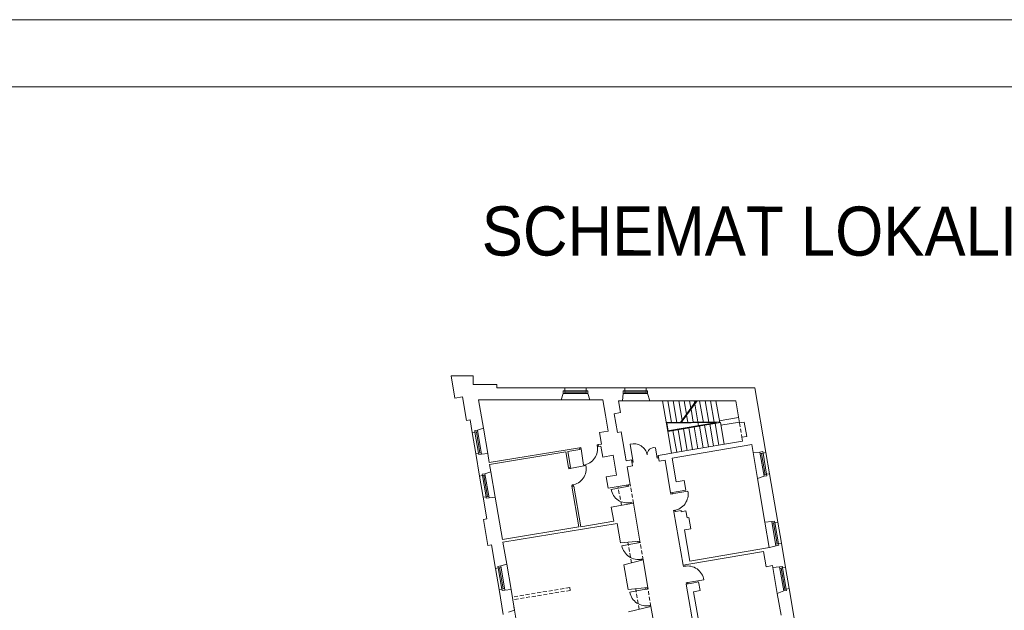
# Model space of a CAD drawing. Header units: centimetres. Extents: x 695802 to 711011, y 25963 to 44188.
# Tile 177 of 195: x 710567 to 710825, y 37871 to 38025. Entities that reach past the tile are written whole.
import ezdxf

# ---------------------------------------------------------------- set-up
doc = ezdxf.new("R2010")
doc.units = ezdxf.units.CM
doc.linetypes.add('DASHED', pattern=[19.05, 12.7, -6.35])
for name, color, linetype, lineweight in [('Drzwi i okna', 51, 'Continuous', 9), ('Opis', 102, 'Continuous', 9), ('Przekrojowa', 253, 'Continuous', 25), ('Ramka', 255, 'Continuous', 9), ('Widokowa', 140, 'Continuous', 9)]:
    doc.layers.add(name, color=color, linetype=linetype, lineweight=lineweight)
doc.layers.add('Obrys powierzchni', color=50, linetype='Continuous', lineweight=9, plot=False)
doc.styles.add('ARIELCE', font='arial.ttf', dxfattribs={"width": 0.9})

# ---------------------------------------------------------------- blocks, each defined once
blk = doc.blocks.new('zw$2918')
at = {"layer": 'Drzwi i okna', "color": 0, "lineweight": 0}
for p, q in [((763.4, -360), (769.2, -359.1)), ((764.8, -368.9), (763.4, -360)), ((950.2, -441.6), (936.3, -357.3)), ((677.6, -373.9), (670.5, -375.1)), ((671.9, -383), (678.9, -381.8)), ((679, -382.8), (677.6, -373.9)), ((678.9, -381.8), (692.5, -466.2)), ((764.7, -367.9), (770.3, -367)), ((1076.8, -429.8), (1067.9, -376)), ((950.2, -441.6), (943.7, -442.7)), ((951.7, -450.5), (945.2, -451.6)), ((950.2, -441.6), (951.7, -450.5)), ((1075.3, -420.9), (1081.8, -419.8)), ((1075.3, -420.9), (1076.8, -429.8)), ((1076.8, -429.8), (1083.3, -428.7)), ((615.9, -484.8), (614.8, -478.3)), ((624.8, -483.3), (615.9, -484.8)), ((620.3, -484.1), (704.4, -468.5)), ((623.8, -483.5), (622.7, -477)), ((639.5, -569), (630.7, -570.5)), ((630.7, -570.5), (631.8, -576.8)), ((639.7, -575.5), (638.6, -569.1)), ((920.3, -577.2), (836.2, -592.7)), ((919, -570.3), (920.3, -577.2)), ((919.3, -577.4), (928.1, -575.7)), ((928.1, -575.7), (926.8, -568.6)), ((1148.8, -617.6), (1147.7, -611.1)), ((1157.7, -616.2), (1148.8, -617.6)), ((1153.2, -616.9), (1237.4, -602)), ((1156.7, -616.3), (1155.6, -609.8)), ((935, -662.8), (943.9, -661.2)), ((936, -662.7), (937, -668.3)), ((943.9, -661.2), (944.9, -667)), ((1171.8, -701.9), (1162.9, -703.4)), ((1162.9, -703.4), (1164, -709.8)), ((1171.8, -708.5), (1170.8, -702.1)), ((976.6, -872), (892.5, -887.5)), ((975.4, -865.1), (976.6, -872)), ((975.6, -872.2), (984.5, -870.6)), ((984.5, -870.6), (983.2, -863.5)), ((991.4, -957.7), (1000.2, -956.1)), ((992.3, -957.5), (993.4, -963.1)), ((1000.2, -956.1), (1001.3, -961.8)), ((1214.4, -995), (1213.3, -988.5)), ((1223.3, -993.5), (1214.4, -995)), ((1222.3, -993.7), (1221.2, -987.2)), ((1237.4, -1079.3), (1228.5, -1080.7)), ((1236.4, -1079.4), (1320.8, -1065.5)), ((1237.5, -1085.8), (1236.4, -1079.4)), ((1018.1, -1114.5), (934, -1130)), ((1016.6, -1106.5), (1018.1, -1114.5)), ((1017.1, -1114.7), (1026, -1113.1)), ((1026, -1113.1), (1024.7, -1106)), ((1228.5, -1080.7), (1229.6, -1087.1)), ((1032.8, -1200.2), (1041.7, -1198.5)), ((1033.8, -1200), (1035, -1206.3)), ((1041.7, -1198.5), (1042.8, -1204.4))]:
    blk.add_line(p, q, dxfattribs=at)
at = {"layer": 'Drzwi i okna', "color": 0, "lineweight": 0, "ltscale": 1.6}
for centre, radius, start, end in [((954.4, -427), 72.1, 11.9188, 104.5567), ((678.9, -380.6), 86.7, 279.0709, 10.6815), ((1059.5, -409.7), 34.7, 75.9366, 184.1291), ((619.1, -484.5), 86.7, 278.9985, 10.6091), ((921.5, -577.1), 86.7, 190.2929, 281.9036), ((1152, -617.3), 86.7, 278.5629, 10.1735), ((977.9, -872), 86.7, 190.2929, 281.9036), ((1235.2, -1079.4), 86.7, 9.2331, 100.8437), ((1019.4, -1114.5), 86.7, 190.2929, 281.9036)]:
    blk.add_arc(centre, radius, start, end, dxfattribs=at)
at = {"layer": 'Drzwi i okna', "color": 0, "lineweight": 0}
for centre, start, end in [((755.5, -366), 187.546, 190.8446), ((621.9, -492.7), 278.1438, 281.4424), ((937.8, -653.4), 98.7681, 102.0666), ((1154.7, -625.5), 277.7082, 281.0068), ((994.1, -948.3), 98.7681, 102.0666), ((1220.4, -1002.9), 277.7082, 281.0068), ((1035.6, -1190.7), 98.7681, 102.0666)]:
    blk.add_arc(centre, 78.2, start, end, dxfattribs=at)
at = {"layer": 'Przekrojowa', "color": 0, "lineweight": 0, "ltscale": 1.6}
for p, q in [((20.1, -117.3), (0, 0)), ((0, 0), (115, 0)), ((115, 0), (115, -45)), ((115, -45), (239, -45)), ((239, -45), (239, -63)), ((239, -63), (594, -63)), ((575.7, -125), (586.2, -92.8)), ((706, -63), (907, -63)), ((724.3, -125), (713.8, -92.8)), ((896.4, -129.9), (899.2, -92.8)), ((1019, -63), (1586.8, -63)), ((1038.1, -129.9), (1026.8, -92.8)), ((1644.6, -401), (1586.8, -63)), ((60.2, -110.4), (20.1, -117.3)), ((81.1, -232.8), (60.2, -110.4)), ((575.7, -125), (143.8, -125)), ((143.8, -125), (169.2, -273.1)), ((792.8, -125), (724.3, -125)), ((792.8, -125), (806.6, -205.4)), ((884.5, -192.1), (873.9, -129.9)), ((873.9, -129.9), (896.4, -129.9)), ((1038.1, -129.9), (1048.7, -129.9)), ((1048.7, -129.9), (1487.3, -129.9)), ((1506.9, -246.1), (1487.3, -129.9)), ((820.8, -288.6), (806.6, -205.4)), ((852, -197.7), (884.5, -192.1)), ((868.8, -296.3), (852, -197.7)), ((98.9, -229.8), (81.1, -232.8)), ((110.2, -295.8), (98.9, -229.8)), ((1531.7, -241.8), (1506.9, -246.1)), ((1531.7, -241.8), (1544.4, -315.9)), ((169.2, -273.1), (138.2, -283.2)), ((820.8, -288.6), (776, -296.3)), ((786.2, -356.1), (776, -296.3)), ((888.5, -292.9), (868.8, -296.3)), ((888.5, -292.9), (914.4, -444.3)), ((786.2, -356.1), (769.2, -358.9)), ((769.2, -358.9), (770.9, -369)), ((1570.5, -359.3), (1154.5, -430.4)), ((1522.7, -340.3), (1231.6, -390.1)), ((1544.4, -315.9), (1519.4, -320.2)), ((1522.7, -340.3), (1519.4, -320.2)), ((1577.8, -400.7), (1570.5, -359.3)), ((149.1, -523.5), (129, -406.2)), ((191.8, -405.2), (159.6, -408.7)), ((191.8, -405.2), (199.8, -452.3)), ((670.5, -375.1), (199.8, -452.3)), ((600.2, -397), (201.5, -462.3)), ((614.1, -478.4), (600.2, -397)), ((672.2, -385.2), (610.1, -395.3)), ((624, -476.8), (610.1, -395.3)), ((670.5, -375.1), (672.2, -385.2)), ((782.8, -367), (770.9, -369)), ((792.5, -424.2), (782.8, -367)), ((914.4, -444.3), (906.1, -395.8)), ((1112.7, -410.4), (1081.1, -415.8)), ((1231.6, -390.1), (1112.7, -410.4)), ((1577.8, -400.7), (1613.9, -398.4)), ((201.5, -462.3), (208.1, -500.8)), ((846.8, -414.9), (792.5, -424.2)), ((864.5, -518.4), (846.8, -414.9)), ((943.1, -439.4), (914.4, -444.3)), ((943.1, -439.4), (948.3, -470)), ((1081.1, -415.8), (1086.3, -446.4)), ((1117.9, -441), (1086.3, -446.4)), ((1117.9, -441), (1147.1, -611.2)), ((1154.5, -430.4), (1175.6, -553.6)), ((208.1, -500.8), (177.1, -510.9)), ((624, -476.8), (614.1, -478.4)), ((948.3, -470), (919.7, -474.9)), ((935.4, -567.2), (919.7, -474.9)), ((1706.6, -763.8), (1663.4, -511.4)), ((864.5, -518.4), (810.2, -527.7)), ((820.4, -586.8), (810.2, -527.7)), ((1175.6, -553.6), (1218.5, -546.3)), ((1218.5, -546.3), (1227.3, -597.5)), ((1600.9, -536.9), (1635.4, -524.1)), ((1600.9, -536.9), (1639.6, -763.5)), ((640.8, -575.3), (631, -576.9)), ((667.3, -789.3), (631, -576.9)), ((677.2, -787.7), (640.8, -575.3)), ((935.4, -567.2), (820.4, -586.8)), ((1147.1, -611.2), (1227.3, -597.5)), ((168, -633.9), (187.4, -747.3)), ((230.7, -632.9), (198.5, -636.4)), ((230.7, -632.9), (268.6, -854.6)), ((952.3, -665.7), (837.2, -685.4)), ((986, -863), (952.3, -665.7)), ((849.8, -759.3), (837.2, -685.4)), ((1201.3, -703.4), (1164, -709.8)), ((1164, -709.8), (1211.7, -988.7)), ((1202.4, -709.9), (1201.3, -703.4)), ((1226.8, -705.7), (1202.4, -709.9)), ((1232.8, -740.6), (1226.8, -705.7)), ((187.4, -747.3), (169.6, -750.3)), ((192.7, -885.4), (169.6, -750.3)), ((867.8, -770.8), (271, -868.7)), ((849.8, -759.3), (677.2, -787.7)), ((867.8, -770.8), (885.2, -872.3)), ((1242.7, -738.9), (1232.8, -740.6)), ((1253, -799.1), (1242.7, -738.9)), ((1639.6, -763.5), (1676, -761.1)), ((667.3, -789.3), (268.6, -854.6)), ((1182.4, -817.2), (1182.4, -817.2)), ((1219.4, -804.8), (1253, -799.1)), ((1247.4, -967.4), (1219.4, -804.8)), ((271, -868.7), (290.5, -982.8)), ((986, -863), (885.2, -872.3)), ((1725.5, -874.2), (1747, -1000.4)), ((210.4, -882.3), (192.7, -885.4)), ((231.5, -1005.5), (210.4, -882.3)), ((1242.1, -983.5), (1633.1, -916.7)), ((1663.3, -896.3), (1247.4, -967.4)), ((1646.8, -996.7), (1633.1, -916.7)), ((1002.9, -961.6), (902.6, -986)), ((1027.5, -1105.5), (1002.9, -961.6)), ((290.5, -982.8), (259.5, -992.9)), ((902.6, -986), (924.6, -1115)), ((1211.7, -988.7), (1242.1, -983.5)), ((1646.8, -996.7), (1679.4, -991.1)), ((1681, -1001), (1679.4, -991.1)), ((1681, -1001), (1716.4, -997.7)), ((1259, -1082.1), (1293.5, -1076.2)), ((1293.5, -1076.2), (1301.3, -1121.5)), ((272.8, -1247), (250.4, -1115.9)), ((313.1, -1114.9), (280.9, -1118.4)), ((313.1, -1114.9), (331.8, -1224.3)), ((1027.5, -1105.5), (924.6, -1115)), ((1228.6, -1087.3), (1259, -1082.1)), ((1228.6, -1087.3), (1248.8, -1083.8)), ((1228.6, -1087.3), (1284.5, -1413.5)), ((1266.8, -1127.4), (1301.3, -1121.5)), ((1266.8, -1127.4), (1298.9, -1314.7)), ((1704.1, -1135.7), (1737.9, -1123.4)), ((1810.6, -1372), (1765.9, -1110.8)), ((1723.7, -1250.3), (1704.1, -1135.7)), ((331.8, -1224.3), (300.8, -1234.4)), ((328.7, -1206.3), (331.8, -1224.3)), ((1044.3, -1204), (926.5, -1232.8)), ((1088.2, -1460.3), (1044.3, -1204))]:
    blk.add_line(p, q, dxfattribs=at)
at = {"layer": 'Przekrojowa', "color": 0, "lineweight": 0}
for p, q in [((586.2, -92.8), (586.2, -78)), ((586.2, -78), (594, -78)), ((594, -78), (594, -63)), ((594, -63), (594, -78)), ((706, -78), (706, -63)), ((706, -63), (706, -78)), ((713.8, -78), (706, -78)), ((713.8, -92.8), (713.8, -78)), ((899.2, -92.8), (899.2, -78)), ((899.2, -78), (907, -78)), ((907, -78), (907, -63)), ((907, -63), (907, -78)), ((1019, -78), (1019, -63)), ((1019, -63), (1019, -78)), ((1026.8, -78), (1019, -78)), ((1026.8, -92.8), (1026.8, -78)), ((124.9, -293.3), (110.2, -295.8)), ((110.2, -295.8), (124.9, -293.3)), ((138.2, -283.2), (123.6, -285.7)), ((123.6, -285.7), (124.9, -293.3)), ((143.8, -403.7), (129, -406.2)), ((129, -406.2), (143.8, -403.7)), ((145.1, -411.4), (143.8, -403.7)), ((159.7, -408.9), (145.1, -411.4)), ((1613.9, -398.4), (1628.5, -395.9)), ((1628.5, -395.9), (1629.8, -403.6)), ((1629.8, -403.6), (1644.6, -401)), ((1644.6, -401), (1629.8, -403.6)), ((177.1, -510.9), (162.5, -513.3)), ((162.5, -513.3), (163.8, -521)), ((1648.7, -513.9), (1663.4, -511.4)), ((1663.4, -511.4), (1648.7, -513.9)), ((1650, -521.6), (1648.7, -513.9)), ((163.8, -521), (149.1, -523.5)), ((149.1, -523.5), (163.8, -521)), ((1635.4, -524.1), (1650, -521.6)), ((182.7, -631.4), (168, -633.9)), ((168, -633.9), (182.7, -631.4)), ((184, -639.1), (182.7, -631.4)), ((198.6, -636.6), (184, -639.1)), ((1676, -761.1), (1690.5, -758.6)), ((1690.5, -758.6), (1691.9, -766.3)), ((1691.9, -766.3), (1706.6, -763.8)), ((1706.6, -763.8), (1691.9, -766.3)), ((1710.7, -876.7), (1725.5, -874.2)), ((1725.5, -874.2), (1710.7, -876.7)), ((1663.3, -896.3), (1712, -884.4)), ((1712, -884.4), (1710.7, -876.7)), ((246.2, -1003), (231.5, -1005.5)), ((231.5, -1005.5), (246.2, -1003)), ((259.5, -992.9), (244.9, -995.4)), ((244.9, -995.4), (246.2, -1003)), ((1716.4, -997.7), (1731, -995.2)), ((1731, -995.2), (1732.3, -1002.9)), ((1732.3, -1002.9), (1747, -1000.4)), ((1747, -1000.4), (1732.3, -1002.9)), ((265.1, -1113.4), (250.4, -1115.9)), ((250.4, -1115.9), (265.1, -1113.4)), ((266.4, -1121.1), (265.1, -1113.4)), ((281, -1118.6), (266.4, -1121.1)), ((1737.9, -1123.4), (1752.5, -1120.9)), ((1751.2, -1113.3), (1765.9, -1110.8)), ((1765.9, -1110.8), (1751.2, -1113.3)), ((1752.5, -1120.9), (1751.2, -1113.3))]:
    blk.add_line(p, q, dxfattribs=at)
at = {"layer": 'Widokowa', "color": 0, "lineweight": 0}
for p, q in [((586.2, -92.8), (713.8, -92.8)), ((593.8, -78), (706, -78)), ((594, -78), (594, -92.8)), ((594, -85.4), (706, -85.4)), ((706, -78), (706, -92.8)), ((899.2, -92.8), (1026.8, -92.8)), ((906.8, -78), (1019, -78)), ((907, -78), (907, -92.8)), ((907, -85.4), (1019, -85.4)), ((1019, -78), (1019, -92.8)), ((124.9, -293.3), (139.5, -290.8)), ((143.8, -403.9), (124.9, -293.3)), ((151.1, -402.5), (132.2, -292.1)), ((159.7, -408.9), (138.2, -283.2)), ((143.8, -403.7), (158.4, -401.2)), ((1613.9, -398.4), (1635.4, -524.1)), ((1629.8, -403.6), (1615.2, -406)), ((1622.5, -404.8), (1641.4, -515.2)), ((1629.8, -403.3), (1648.7, -513.9)), ((198.6, -636.6), (177.1, -510.9)), ((1648.7, -513.9), (1634.1, -516.4)), ((163.8, -521), (178.4, -518.5)), ((182.7, -631.6), (163.8, -521)), ((190, -630.2), (171.1, -519.8)), ((182.7, -631.4), (197.3, -628.9)), ((1676, -761.1), (1697.5, -886.9)), ((1691.9, -766.3), (1677.3, -768.8)), ((1684.6, -767.5), (1703.4, -877.9)), ((1691.8, -766.1), (1710.7, -876.7)), ((1710.7, -876.7), (1696.1, -879.2)), ((246.2, -1003), (260.8, -1000.5)), ((265.2, -1113.6), (246.2, -1003)), ((272.4, -1112.2), (253.5, -1001.8)), ((281, -1118.6), (259.5, -992.9)), ((1716.4, -997.7), (1737.9, -1123.4)), ((1732.3, -1002.9), (1717.7, -1005.4)), ((1725, -1004.1), (1743.9, -1114.5)), ((1732.3, -1002.6), (1751.2, -1113.3)), ((265.1, -1113.4), (279.7, -1110.9)), ((1751.2, -1113.3), (1736.6, -1115.8))]:
    blk.add_line(p, q, dxfattribs=at)
at = {"layer": 'Widokowa', "color": 0, "lineweight": 0, "ltscale": 1.6}
for p, q in [((706, -63), (594, -63)), ((1019, -63), (907, -63)), ((724.3, -125), (575.7, -125)), ((1038.1, -129.9), (896.4, -129.9)), ((1104.1, -129.9), (1131.6, -290.7)), ((1132.5, -129.9), (1152, -243.5)), ((1160.9, -129.9), (1180.3, -243.2)), ((1189.3, -129.9), (1206.7, -231.2)), ((1198.1, -242.9), (1280.4, -129.9)), ((1202.6, -243.2), (1285, -129.9)), ((1217.7, -129.9), (1229.7, -199.6)), ((1246.2, -129.9), (1252.7, -168)), ((1270.2, -129.9), (1272.1, -141.3)), ((1273, -146.5), (1292.4, -260.2)), ((1298.6, -129.9), (1318.2, -244.7)), ((1327, -129.9), (1346, -241.4)), ((1355.4, -129.9), (1374.4, -241.1)), ((1383.8, -129.9), (1403.3, -244.3)), ((1230.6, -204.8), (1237, -242.6)), ((1253.6, -173.2), (1265.4, -242.3)), ((1123.6, -243.8), (1402.8, -240.8)), ((1124.1, -246.8), (1387.5, -243.9)), ((1134.1, -287.3), (1127.1, -246.8)), ((1387.5, -243.9), (1131.1, -287.8)), ((1407.6, -243.5), (1131.6, -290.7)), ((1207.6, -236.4), (1208.7, -242.9)), ((1352.4, -253), (1371.8, -366.1)), ((1380, -248.3), (1399.4, -361.4)), ((1401.5, -234.5), (1501.9, -217.7)), ((1407.6, -243.5), (1427, -356.7)), ((1410.2, -258.4), (1506.2, -242.4)), ((110.2, -295.8), (129, -406.2)), ((169.2, -273.1), (191.8, -405.2)), ((1131.6, -290.7), (1151, -403.9)), ((1159.2, -286), (1178.6, -399.2)), ((1186.8, -281.3), (1206.2, -394.4)), ((1214.4, -276.6), (1233.8, -389.7)), ((1242, -271.9), (1261.4, -385)), ((1269.6, -267.1), (1289, -380.3)), ((1297.2, -262.4), (1316.6, -375.6)), ((1324.8, -257.7), (1344.2, -370.8)), ((1600.9, -536.9), (1577.8, -400.7)), ((1663.4, -511.4), (1644.6, -401)), ((208.1, -500.8), (230.7, -632.9)), ((149.1, -523.5), (168, -633.9)), ((1662.4, -896.5), (1639.6, -763.5)), ((1725.5, -874.2), (1706.6, -763.8)), ((231.5, -1005.5), (250.4, -1115.9)), ((290.5, -982.8), (313.1, -1114.9)), ((1704.1, -1135.7), (1680.9, -1000.1)), ((1765.9, -1110.8), (1747, -1000.4)), ((331.8, -1224.3), (354.4, -1356.4))]:
    blk.add_line(p, q, dxfattribs=at)
at = {"layer": 'Widokowa', "color": 0, "linetype": 'DASHED', "lineweight": 0, "ltscale": 1.6}
for p, q in [((1506.9, -246.1), (1519.4, -320.2)), ((890.3, -675.7), (871.9, -578)), ((952.3, -665.7), (935.4, -567.2)), ((941.8, -976.5), (923.4, -868.8)), ((1002.9, -961.6), (986, -863)), ((620.2, -1105.5), (319.9, -1154.8)), ((622.8, -1120.3), (322.5, -1169.5)), ((620.2, -1105.5), (622.8, -1120.3)), ((983.2, -1218.9), (964.8, -1111.3)), ((1044.3, -1204), (1027.5, -1105.5))]:
    blk.add_line(p, q, dxfattribs=at)

msp = doc.modelspace()

# ---------------------------------------------------------------- linework, layer by layer
at = {"layer": 'Obrys powierzchni', "ltscale": 1.6}
for points in [[(708910.56, 38024.89), (711010.56, 38024.89), (711010.56, 36539.89), (708910.56, 36539.89)], [(708928.06, 38007.39), (710993.06, 38007.39), (710993.06, 36557.39), (708928.06, 36557.39)]]:
    msp.add_lwpolyline(points, close=True, dxfattribs=at)

# ---------------------------------------------------------------- block references
at = {"layer": 'Ramka', "xscale": 0.05, "yscale": 0.05, "zscale": 0.05}
msp.add_blockref('zw$2918', (710680.17, 37931.9), dxfattribs=at)

# ---------------------------------------------------------------- texts
at = {"layer": 'Opis', "insert": (710688.18, 37976.14), "char_height": 14, "width": 724.063, "attachment_point": 1, "rotation": 359.981, "style": 'ARIELCE'}
msp.add_mtext('\\pxsm1,ql;{\\fArial|b0|i0|c238|p34;\\H0.916668x;SCHEMAT LOKALIZACYJNY}', dxfattribs=at)

doc.saveas('drawing.dxf')
